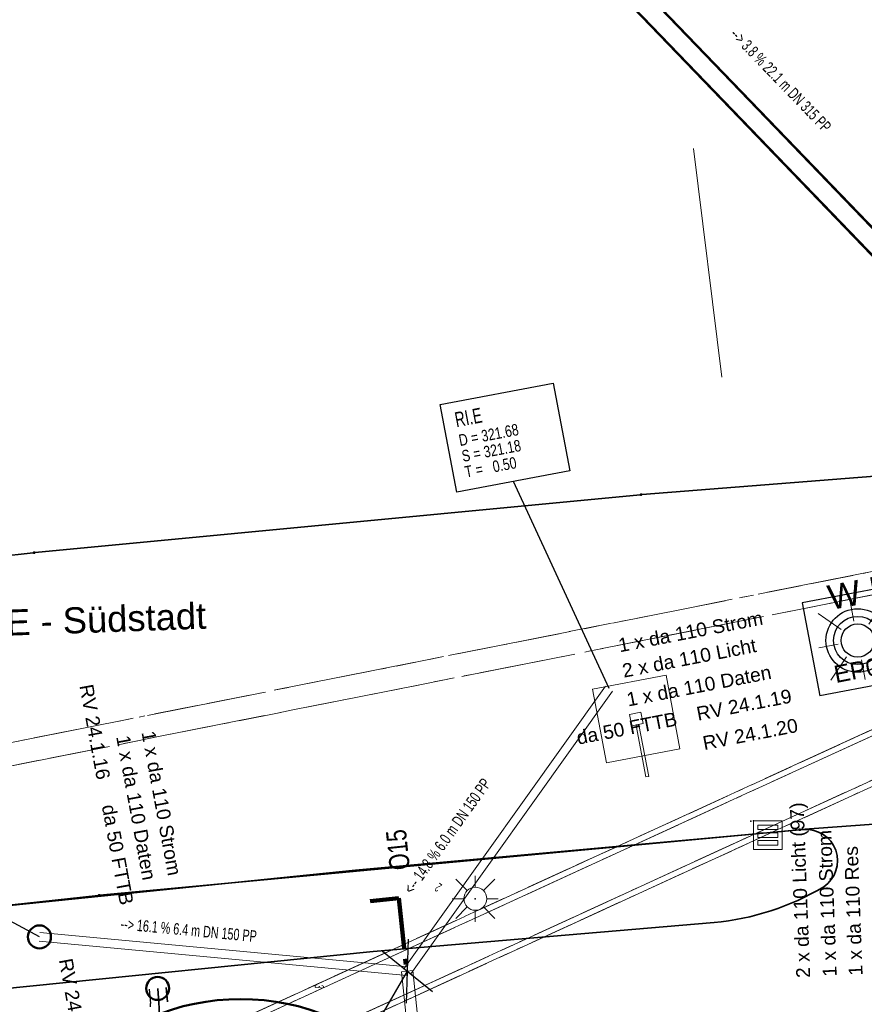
# Model space of a CAD drawing. Extents: x 3503752 to 3504470, y 5375172 to 5375556.
# Tile 26 of 77: x 3504243 to 3504258, y 5375402 to 5375419. Entities that reach past the tile are written whole.
import ezdxf

# ---------------------------------------------------------------- set-up
doc = ezdxf.new("R2010")
doc.units = 0
doc.header["$MEASUREMENT"] = 0
for name, pattern in [('125', [1.37501, 1.00001, -0.125, 0.125, -0.125]), ('2', [3.4, 1.2, -0.5, 1.2, -0.5]), ('237', [1.5, 0.75, -0.18, 0.13, -0.13, 0.13, -0.18]), ('239', [2.09, 0.75, -0.18, 0.75, -0.18, 0.05, -0.18]), ('33', [12, 4, -8]), ('38', [5.5, 4, -0.5, 0.5, -0.5]), ('85', [2.7501, 2.0001, -0.25, 0.25, -0.25]), ('97', [1.31251, 0.87501, -0.1875, 0.0625, -0.1875])]:
    doc.linetypes.add(name, pattern=pattern)
for name, color, linetype in [('4WB_KANAL_HA', 7, 'Continuous'), ('4WB_KANALISATION', 7, 'Continuous'), ('4WP_KANCAD', 7, 'Continuous'), ('68_BL_STREINLAUF', 7, 'Continuous'), ('_4WP_KANAL_STILL', 7, 'Continuous'), ('_4WP_KANCAD', 7, 'Continuous'), ('_4WP_KANCAD-T', 7, 'Continuous'), ('_4WP_LICHT-KSR', 7, 'Continuous'), ('_4WP_LICHT-LAMPE', 7, 'Continuous'), ('_4WP_SCHNITTF_HR', 7, 'Continuous'), ('_4WP_STADT-DACH', 7, 'Continuous'), ('_4WP_STADT_DATEN', 7, 'Continuous'), ('_4WP_STADT_FTT3', 7, 'Continuous'), ('_4WP_STADT_RESER', 7, 'Continuous'), ('_4WP_STADT_STROM', 7, 'Continuous'), ('_4WP_STEIGBEZEIC', 7, 'Continuous'), ('BHM_BAUM_NEU', 7, 'Continuous'), ('K_FLURSTUECKE', 7, 'Continuous'), ('K_GRENZEN-UNABGE', 7, 'Continuous'), ('PUNKTHOEHENATTDEF', 7, 'Continuous'), ('PUNKTNUMMERNATTDEF', 7, 'Continuous'), ('PUNKTSPEZIFIKATION', 7, 'Continuous'), ('SP_BAUSTELLENUMF', 7, 'Continuous'), ('V_FAHRBAHNRAND', 7, 'Continuous'), ('V_LATERNE', 7, 'Continuous'), ('V_SAB', 7, 'Continuous'), ('X_BE_STELE50', 7, 'Continuous')]:
    doc.layers.add(name, color=color, linetype=linetype)
doc.styles.add('104', font='TXT', dxfattribs={"width": 0.7, "height": 0.2})
doc.styles.add('105', font='TXT', dxfattribs={"width": 0.7, "height": 0.26})
doc.styles.add('106', font='TXT', dxfattribs={"width": 0.8, "height": 0.2})
doc.styles.add('107', font='TXT', dxfattribs={"width": 0.6, "height": 0.16})
doc.styles.add('108', font='TXT', dxfattribs={"width": 0.7, "height": 0.2})
doc.styles.add('121', font='ARIAL.TTF', dxfattribs={"height": 0.24})
doc.styles.add('179', font='ARIAL.TTF', dxfattribs={"height": 0.24})
doc.styles.add('23', font='ARIAL.TTF', dxfattribs={"height": 0.43})
doc.styles.add('387', font='ARIAL.TTF', dxfattribs={"height": 0.24})
doc.styles.add('399', font='ARIAL.TTF', dxfattribs={"height": 0.3})
doc.styles.add('407', font='TXT', dxfattribs={"width": 0.8, "height": 0.35})
doc.styles.add('412', font='ARIAL.TTF', dxfattribs={"height": 0.24})
doc.styles.add('416', font='ARIAL.TTF', dxfattribs={"height": 0.24})
doc.styles.add('511', font='ARIAL.TTF', dxfattribs={"height": 0.452686})

# ---------------------------------------------------------------- blocks, each defined once
blk = doc.blocks.new('LEITSYSTEM_BRA2')
at = {"color": 251, "linetype": 'Continuous', "lineweight": 13}
for points in [[(-0.65, 0.65), (0.65, 0.65), (0.65, -0.65), (-0.65, -0.65), (-0.65, 0.65)], [(-1.02, 0.025), (-0.11, 0.025), (-0.11, -0.025), (-1.02, -0.025), (-1.02, 0.025)], [(-0.11, 0.02), (-0.1, 0.02), (-0.1, -0.02), (-0.11, -0.02), (-0.11, 0.02)], [(-0.1, 0.1), (0.1, 0.1), (0.1, -0.1), (-0.1, -0.1), (-0.1, 0.1)]]:
    blk.add_lwpolyline(points, dxfattribs=at)
blk = doc.blocks.new('WP_LP_1000')
at = {"color": 7, "linetype": 'Continuous', "lineweight": 25}
for p, q in [((0.824994, 0.824994), (-0.824994, 0.824994)), ((-0.824994, 0.824994), (-0.824994, -0.824994)), ((0.824994, 0.824994), (0.824994, -0.824994)), ((0.824994, -0.824994), (-0.824994, -0.824994))]:
    blk.add_line(p, q, dxfattribs=at)
at = {"color": 1, "linetype": 'Continuous', "lineweight": 13}
for p, q in [((0, 0.344332), (0, 0.688664)), ((0, 0.688664), (0, 0.344332)), ((-0.587805, 0.587816), (-0.243474, 0.243485)), ((0.243474, 0.243485), (0.587805, 0.587816)), ((0.243474, 0.243485), (0.587805, 0.587816)), ((-0.344332, 0), (-0.688664, 0)), ((-0.344332, 0), (-0.688664, 0)), ((0.344332, 0), (0.688664, 0)), ((-0.243474, -0.243474), (-0.587805, -0.587805)), ((-0.243474, -0.243474), (-0.587805, -0.587805)), ((0.243474, -0.243474), (0.587805, -0.587805)), ((0.243474, -0.243474), (0.587805, -0.587805)), ((0, -0.344332), (0, -0.688664)), ((0, -0.344332), (0, -0.688664))]:
    blk.add_line(p, q, dxfattribs=at)
at = {"color": 7, "linetype": 'Continuous', "lineweight": 25}
for radius in [0.551356, 0.420182, 0.289007]:
    blk.add_circle((0, 0), radius, dxfattribs=at)
at = {"color": 1, "linetype": 'Continuous', "style": '23'}
blk.add_text('W K', height=0.43, dxfattribs=at).set_placement((-0.364634, 0.607339))
blk = doc.blocks.new('PUNKT')
blk.add_point((0, 0))
at = {"layer": 'PUNKTHOEHENATTDEF', "linetype": 'Continuous', "flags": 1}
blk.add_attdef('PUNKTHOEHE', (1, -0.5), '', height=0.8, dxfattribs=at)
at = {"layer": 'PUNKTNUMMERNATTDEF', "linetype": 'Continuous', "flags": 1}
blk.add_attdef('PUNKTNUMMER', (1, 0.5), '', height=0.8, dxfattribs=at)
at = {"layer": 'PUNKTSPEZIFIKATION', "linetype": 'Continuous', "flags": 1}
blk.add_attdef('PUNKTSPEZIFIKATION', (1, -1.5), '', height=0.8, dxfattribs=at)
blk = doc.blocks.new('809')
at = {"color": 7, "linetype": 'Continuous', "lineweight": 13}
for points in [[(0, 0), (0.5, 0), (0.5, -0.5), (0, -0.5), (0, 0)], [(0.075005, -0.075005), (0.425003, -0.075005), (0.425003, -0.154999), (0.075005, -0.154999), (0.075005, -0.075005)], [(0.075005, -0.290001), (0.075005, -0.209999), (0.425003, -0.209999), (0.425003, -0.290001), (0.075005, -0.290001)], [(0.075005, -0.425003), (0.425003, -0.425003), (0.425003, -0.345001), (0.075005, -0.345001), (0.075005, -0.425003)]]:
    blk.add_lwpolyline(points, dxfattribs=at)
blk = doc.blocks.new('10-UNVERMARKT')
at = {"color": 255, "linetype": '33', "lineweight": 13}
blk.add_circle((0, 0), 0.0789, dxfattribs=at)
at = {"color": 252, "linetype": 'Continuous', "lineweight": 25}
blk.add_circle((0, 0), 0.0325, dxfattribs=at)
blk = doc.blocks.new('457')
at = {"color": 7, "linetype": 'Continuous', "lineweight": 13}
for p, q in [((0, 0.5), (0, 1)), ((-0.353546, 0.353554), (-0.853546, 0.853553)), ((0.353546, 0.353554), (0.853546, 0.853553)), ((-0.5, 0), (-1, 0)), ((0.5, 0), (1, 0)), ((-0.353546, -0.353554), (-0.853546, -0.853553)), ((0.353546, -0.353554), (0.853546, -0.853553)), ((0, -0.5), (0, -1))]:
    blk.add_line(p, q, dxfattribs=at)
blk.add_circle((0, 0), 0.5, dxfattribs=at)

msp = doc.modelspace()

# ---------------------------------------------------------------- linework, layer by layer
at = {"layer": '4WB_KANAL_HA', "color": 7, "linetype": '85', "lineweight": 25}
for p, q in [((3504250.057, 5375401.68), (3504250.094, 5375402.797)), ((3504249.64, 5375402.589), (3504250.511, 5375401.888))]:
    msp.add_line(p, q, dxfattribs=at)
at = {"layer": '4WB_KANALISATION', "color": 7, "linetype": '85', "lineweight": 18}
for p, q in [((3504236.305, 5375396.416), (3504263.43, 5375408.861)), ((3504236.429, 5375396.362), (3504263.414, 5375408.743)), ((3504236.721, 5375395.726), (3504263.706, 5375408.107)), ((3504236.68, 5375395.597), (3504263.805, 5375408.043))]:
    msp.add_line(p, q, dxfattribs=at)
at = {"layer": '4WP_KANCAD', "color": 7, "linetype": '38', "lineweight": 18}
for p, q in [((3504236.305, 5375396.416), (3504263.43, 5375408.861)), ((3504236.429, 5375396.362), (3504263.414, 5375408.743)), ((3504236.721, 5375395.726), (3504263.706, 5375408.107)), ((3504236.68, 5375395.597), (3504263.805, 5375408.043)), ((3504250.057, 5375401.68), (3504250.094, 5375402.797)), ((3504249.64, 5375402.589), (3504250.511, 5375401.888))]:
    msp.add_line(p, q, dxfattribs=at)
at = {"layer": '_4WP_KANAL_STILL', "color": 7, "linetype": '85', "lineweight": 18}
for p, q in [((3504223.972, 5375402.403), (3504259.924, 5375409.542)), ((3504224.05, 5375402.011), (3504260.002, 5375409.15))]:
    msp.add_line(p, q, dxfattribs=at)
at = {"layer": '_4WP_KANCAD', "color": 1, "linetype": 'Continuous', "lineweight": 18}
for p, q in [((3504249.313, 5375424.348), (3504263.768, 5375409.339)), ((3504249.323, 5375424.366), (3504263.785, 5375409.35)), ((3504249.068, 5375424.12), (3504263.53, 5375409.104)), ((3504249.086, 5375424.13), (3504263.541, 5375409.121))]:
    msp.add_line(p, q, dxfattribs=at)
at = {"layer": '_4WP_KANCAD', "color": 7, "linetype": '125', "lineweight": 18}
for p, q in [((3504250.057, 5375401.68), (3504250.094, 5375402.797)), ((3504249.64, 5375402.589), (3504250.511, 5375401.888))]:
    msp.add_line(p, q, dxfattribs=at)
at = {"layer": '_4WP_KANCAD', "color": 1, "linetype": 'Continuous', "lineweight": 18}
for points in [[(3504249.068, 5375424.12), (3504263.53, 5375409.104), (3504263.785, 5375409.35), (3504249.323, 5375424.366)], [(3504249.086, 5375424.13), (3504263.541, 5375409.121), (3504263.768, 5375409.339), (3504249.313, 5375424.348)], [(3504253.521, 5375407.199), (3504250.011, 5375402.282), (3504250.133, 5375402.194), (3504253.643, 5375407.111)], [(3504243.667, 5375402.76), (3504250.065, 5375402.163), (3504250.079, 5375402.313), (3504243.681, 5375402.91)], [(3504251.045, 5375393.809), (3504250.171, 5375402.248), (3504249.973, 5375402.228), (3504250.847, 5375393.789)]]:
    msp.add_lwpolyline(points, dxfattribs=at)
at = {"layer": '_4WP_KANCAD', "color": 7, "linetype": '239', "lineweight": 18}
for points in [[(3504224.05, 5375402.011), (3504260.002, 5375409.15), (3504259.924, 5375409.542), (3504223.972, 5375402.403)], [(3504236.68, 5375395.597), (3504263.805, 5375408.043), (3504263.43, 5375408.861), (3504236.305, 5375396.416)], [(3504236.721, 5375395.726), (3504263.706, 5375408.107), (3504263.414, 5375408.743), (3504236.429, 5375396.362)]]:
    msp.add_lwpolyline(points, dxfattribs=at)
at = {"layer": '_4WP_KANCAD-T', "color": 1, "linetype": 'Continuous', "lineweight": 25}
for p, q in [((3504253.582, 5375407.155), (3504251.918, 5375410.757)), ((3504243.674, 5375402.835), (3504241.627, 5375403.946)), ((3504250.072, 5375402.238), (3504248.374, 5375399.325))]:
    msp.add_line(p, q, dxfattribs=at)
at = {"layer": '_4WP_KANCAD-T', "color": 7, "linetype": 'Continuous', "lineweight": 18}
msp.add_lwpolyline([(3504250.646, 5375412.097), (3504252.611, 5375412.47), (3504252.9, 5375410.943), (3504250.935, 5375410.57), (3504250.646, 5375412.097)], dxfattribs=at)
at = {"layer": '_4WP_KANCAD-T', "color": 1, "linetype": 'Continuous', "lineweight": 25}
msp.add_lwpolyline([(3504250.646, 5375412.097), (3504252.611, 5375412.47), (3504252.9, 5375410.943), (3504250.935, 5375410.57), (3504250.646, 5375412.097)], dxfattribs=at)
at = {"layer": '_4WP_SCHNITTF_HR', "color": 92, "linetype": '97', "lineweight": 100}
for p, q in [((3504249.429, 5375403.458), (3504249.926, 5375403.51)), ((3504249.926, 5375403.51), (3504250.065, 5375402.193))]:
    msp.add_line(p, q, dxfattribs=at)
at = {"layer": '_4WP_STADT-DACH', "color": 1, "linetype": 'Continuous', "lineweight": 50}
for centre in [(3504243.674, 5375402.835), (3504245.73, 5375401.939)]:
    msp.add_circle(centre, 0.2, dxfattribs=at)
at = {"layer": '_4WP_STADT_DATEN', "color": 7, "linetype": 'Continuous', "lineweight": 35}
msp.add_lwpolyline([(3504245.73, 5375401.939), (3504245.753, 5375401.69, -0.323573), (3504245.068, 5375400.53), (3504243.142, 5375399.792, 0.364197), (3504242.425, 5375398.498), (3504242.809, 5375396.524, 0.053752), (3504243.148, 5375395.467, -0.094757), (3504243.259, 5375394.991), (3504243.31, 5375393.684)], format="xyb", dxfattribs=at)
at = {"layer": '_4WP_STADT_FTT3', "color": 1, "linetype": '237', "lineweight": 25}
msp.add_lwpolyline([(3504245.581, 5375401.925), (3504245.604, 5375401.676, -0.322665), (3504245.011, 5375400.669), (3504243.089, 5375399.932, 0.364197), (3504242.278, 5375398.47), (3504242.898, 5375395.286, -0.078577), (3504242.959, 5375394.979), (3504242.963, 5375394.861, -0.414214), (3504242.483, 5375394.342)], format="xyb", dxfattribs=at)
at = {"layer": '_4WP_STADT_STROM', "color": 3, "linetype": '2', "lineweight": 35}
for points in [[(3504244.096, 5375394.293), (3504244.001, 5375394.783, 0.205793), (3504243.556, 5375395.436, -0.099334), (3504237.073, 5375401.657), (3504236.691, 5375402.204, -0.543974), (3504237.232, 5375403.525), (3504237.688, 5375403.611)], [(3504245.879, 5375401.953), (3504245.902, 5375401.704, -0.324319), (3504245.124, 5375400.391), (3504243.196, 5375399.652, 0.364197), (3504242.572, 5375398.527), (3504243.001, 5375396.323, 0.232518), (3504243.535, 5375395.62), (3504243.564, 5375395.605, -0.224929), (3504244.148, 5375394.812), (3504244.244, 5375394.321)]]:
    msp.add_lwpolyline(points, format="xyb", dxfattribs=at)
at = {"layer": 'BHM_BAUM_NEU', "color": 91, "linetype": 'Continuous', "lineweight": 50}
msp.add_circle((3504247.176, 5375397.754), 4, dxfattribs=at)
at = {"layer": 'K_FLURSTUECKE', "color": 252, "linetype": 'Continuous', "lineweight": 35}
for p, q in [((3504254.156, 5375410.531), (3504263.894, 5375411.299)), ((3504263.894, 5375411.299), (3504254.156, 5375410.531)), ((3504254.156, 5375410.531), (3504263.894, 5375411.299)), ((3504263.894, 5375411.299), (3504254.156, 5375410.531)), ((3504243.596, 5375409.522), (3504254.124, 5375410.528)), ((3504254.124, 5375410.528), (3504243.596, 5375409.522)), ((3504243.596, 5375409.522), (3504254.124, 5375410.528)), ((3504254.124, 5375410.528), (3504243.596, 5375409.522)), ((3504234.456, 5375408.512), (3504243.564, 5375409.518)), ((3504243.564, 5375409.518), (3504234.456, 5375408.512)), ((3504234.456, 5375408.512), (3504243.564, 5375409.518)), ((3504243.564, 5375409.518), (3504234.456, 5375408.512)), ((3504271.964, 5375405.839), (3504256.916, 5375404.701)), ((3504256.916, 5375404.701), (3504271.964, 5375405.839)), ((3504271.964, 5375405.839), (3504256.916, 5375404.701)), ((3504256.916, 5375404.701), (3504271.964, 5375405.839)), ((3504256.884, 5375404.699), (3504244.726, 5375403.561)), ((3504244.726, 5375403.561), (3504256.884, 5375404.699)), ((3504256.884, 5375404.699), (3504244.726, 5375403.561)), ((3504244.726, 5375403.561), (3504256.884, 5375404.699)), ((3504244.694, 5375403.558), (3504235.576, 5375402.572)), ((3504235.576, 5375402.572), (3504244.694, 5375403.558)), ((3504244.694, 5375403.558), (3504235.576, 5375402.572)), ((3504235.576, 5375402.572), (3504244.694, 5375403.558))]:
    msp.add_line(p, q, dxfattribs=at)
at = {"layer": 'SP_BAUSTELLENUMF', "color": 7, "linetype": 'Continuous', "lineweight": 13}
msp.add_line((3504255.053, 5375416.551), (3504255.545, 5375412.573), dxfattribs=at)
at = {"layer": 'V_FAHRBAHNRAND', "color": 250, "linetype": 'Continuous', "lineweight": 35}
for p, q in [((3504256.964, 5375404.702, 321.384), (3504249.17, 5375403.996, 321.437)), ((3504256.964, 5375404.702, 321.384), (3504249.17, 5375403.996, 321.437)), ((3504249.17, 5375403.996, 321.437), (3504240.236, 5375403.082, 321.378)), ((3504249.17, 5375403.996, 321.437), (3504240.236, 5375403.082, 321.378)), ((3504249.477, 5375402.581, 321.374), (3504255.409, 5375403.087, 321.369)), ((3504249.477, 5375402.581, 321.374), (3504255.409, 5375403.087, 321.369)), ((3504241.476, 5375401.775, 321.366), (3504249.477, 5375402.581, 321.374)), ((3504241.476, 5375401.775, 321.366), (3504249.477, 5375402.581, 321.374))]:
    msp.add_line(p, q, dxfattribs=at)
for points in [[(3504257.317, 5375403.707, 0.777016), (3504256.964, 5375404.702)], [(3504257.317, 5375403.707, 0.777016), (3504256.964, 5375404.702)], [(3504255.409, 5375403.087, 0.113521), (3504257.317, 5375403.707)], [(3504255.409, 5375403.087, 0.113521), (3504257.317, 5375403.707)]]:
    msp.add_lwpolyline(points, format="xyb", dxfattribs=at)

# ---------------------------------------------------------------- block references
at = {"layer": '68_BL_STREINLAUF', "color": 7}
for name, p in [('PUNKT', (3504256.051, 5375404.851)), ('809', (3504256.096, 5375404.856))]:
    msp.add_blockref(name, p, dxfattribs=at)
at = {"layer": '_4WP_LICHT-LAMPE', "color": 7, "rotation": 10.8}
msp.add_blockref('WP_LP_1000', (3504257.908, 5375407.992), dxfattribs=at)
at = {"layer": 'K_GRENZEN-UNABGE', "color": 252, "xscale": 0.2, "yscale": 0.2}
for p in [(3504254.14, 5375410.53), (3504254.14, 5375410.53), (3504243.58, 5375409.52), (3504243.58, 5375409.52), (3504256.9, 5375404.7), (3504256.9, 5375404.7), (3504244.71, 5375403.56), (3504244.71, 5375403.56)]:
    msp.add_blockref('10-UNVERMARKT', p, dxfattribs=at)
at = {"layer": 'K_GRENZEN-UNABGE', "color": 252}
for p in [(3504254.14, 5375410.53), (3504254.14, 5375410.53), (3504243.58, 5375409.52), (3504243.58, 5375409.52), (3504256.9, 5375404.7), (3504256.9, 5375404.7), (3504244.71, 5375403.56), (3504244.71, 5375403.56)]:
    msp.add_blockref('PUNKT', p, dxfattribs=at)
at = {"layer": 'V_LATERNE', "color": 7, "xscale": 0.4, "yscale": 0.4}
msp.add_blockref('457', (3504251.256, 5375403.499), dxfattribs=at)
at = {"layer": 'V_LATERNE', "color": 7}
msp.add_blockref('PUNKT', (3504251.256, 5375403.499, 321.333), dxfattribs=at)
at = {"layer": 'V_SAB', "color": 7}
msp.add_blockref('PUNKT', (3504256.096, 5375404.856, 321.4), dxfattribs=at)
at = {"layer": 'X_BE_STELE50', "color": 7, "rotation": 100.7700073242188}
msp.add_blockref('LEITSYSTEM_BRA2', (3504254.057, 5375406.626), dxfattribs=at)

# ---------------------------------------------------------------- texts
at = {"layer": '_4WP_KANCAD-T', "color": 1, "linetype": 'Continuous'}
for s, height, rotation, style, width, p in [('--> 3.8 % 22.1 m DN 315 PP', 0.2, 313.9226, '108', 0.7, (3504255.674, 5375418.526)), ('RI.E', 0.26, 10.737, '105', 0.7, (3504250.928, 5375411.701)), ('D = 321.68', 0.2, 10.737, '106', 0.8, (3504250.99, 5375411.373)), ('S = 321.18', 0.2, 10.737, '106', 0.8, (3504251.042, 5375411.098)), ('T =   0.50', 0.2, 10.737, '106', 0.8, (3504251.094, 5375410.823)), ('<-- 14.8 % 6.0 m DN 150 PP', 0.2, 54.4789, '104', 0.7, (3504250.159, 5375403.565)), ('2', 0.16, 144.4789, '107', 0.6, (3504250.687, 5375403.74)), ('--> 16.1 % 6.4 m DN 150 PP', 0.2, 354.6691, '104', 0.7, (3504245.077, 5375402.966)), ('3', 0.16, 264.6691, '107', 0.6, (3504248.464, 5375402.014))]:
    msp.add_text(s, height=height, rotation=rotation, dxfattribs=dict(at, style=style, width=width)).set_placement(p)
at = {"layer": '_4WP_LICHT-KSR', "color": 190, "linetype": 'Continuous', "style": '387'}
for s, rotation, p in [('2 x da 110 Licht', 10.9801, (3504253.839, 5375407.344)), ('2 x da 110 Licht (97)', 92.1671, (3504257.082, 5375402.125))]:
    msp.add_text(s, height=0.24, rotation=rotation, dxfattribs=at).set_placement(p)
at = {"layer": '_4WP_LICHT-LAMPE', "color": 190, "linetype": 'Continuous', "style": '399'}
msp.add_text('EP07 F1', height=0.3, rotation=10.9801, dxfattribs=at).set_placement((3504257.529, 5375407.251))
at = {"layer": '_4WP_SCHNITTF_HR', "color": 7, "linetype": 'Continuous', "style": '407', "width": 0.8}
msp.add_text('O15', height=0.35, rotation=96.0067, dxfattribs=at).set_placement((3504250.12, 5375404.016))
at = {"layer": '_4WP_STADT_DATEN', "color": 7, "linetype": 'Continuous', "style": '412'}
for rotation, p in [(10.9801, (3504253.916, 5375406.843)), (280.4654, (3504245.007, 5375406.317))]:
    msp.add_text('1 x da 110 Daten', height=0.24, rotation=rotation, dxfattribs=at).set_placement(p)
at = {"layer": '_4WP_STADT_FTT3', "color": 1, "linetype": 'Continuous', "style": '121'}
for s, rotation, p in [('RV 24.1.16', 280.4654, (3504244.368, 5375407.205)), ('RV 24.1.19', 10.9801, (3504255.131, 5375406.596)), ('da 50 FTTB', 10.9801, (3504253.045, 5375406.179)), ('RV 24.1.20', 10.9801, (3504255.239, 5375406.085)), ('da 50 FTTB', 280.4654, (3504244.757, 5375405.114)), ('RV 24.1.18', 280.4654, (3504244.009, 5375402.436))]:
    msp.add_text(s, height=0.24, rotation=rotation, dxfattribs=at).set_placement(p)
at = {"layer": '_4WP_STADT_RESER', "color": 7, "linetype": 'Continuous', "style": '416'}
msp.add_text('1 x da 110 Res', height=0.24, rotation=92.1671, dxfattribs=at).set_placement((3504257.995, 5375402.165))
at = {"layer": '_4WP_STADT_STROM', "color": 7, "linetype": 'Continuous', "style": '179'}
for rotation, p in [(10.9801, (3504253.77, 5375407.786)), (280.4654, (3504245.448, 5375406.395)), (92.1671, (3504257.544, 5375402.148))]:
    msp.add_text('1 x da 110 Strom', height=0.24, rotation=rotation, dxfattribs=at).set_placement(p)
at = {"layer": '_4WP_STEIGBEZEIC', "color": 250, "linetype": 'Continuous', "style": '511'}
msp.add_text('Steig E - Südstadt', height=0.45269, rotation=2.04, dxfattribs=at).set_placement((3504241.487, 5375408.017))

doc.saveas('drawing.dxf')
